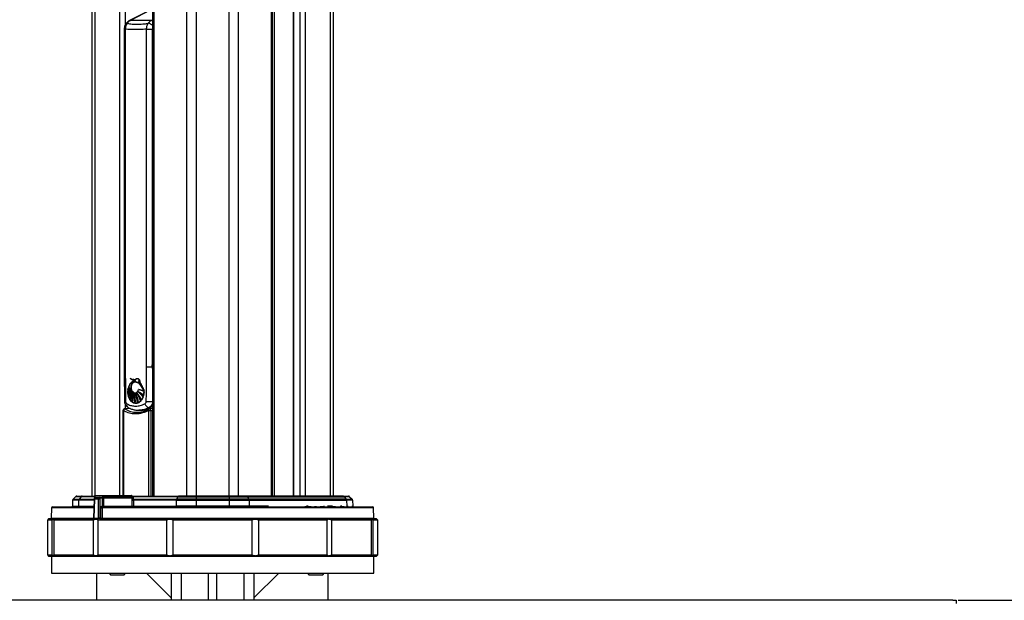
# Model space of a CAD drawing. Header units: millimetres. Extents: x 20 to 22981, y 40 to 19992.
# Tile 110 of 153: x 17452 to 18643, y 2065 to 2768. Entities that reach past the tile are written whole.
import ezdxf

# ---------------------------------------------------------------- set-up
doc = ezdxf.new("R2010")
doc.units = ezdxf.units.MM
doc.header["$LTSCALE"] = 2
doc.layers.add('COMPONENT_GEOMETRY', color=7, linetype='Continuous')
doc.styles.add('SLDTEXTSTYLE0', font='TXT', dxfattribs={"width": 0.75})
doc.dimstyles.new('SLDDIMSTYLE2', dxfattribs={"dimtxt": 100, "dimasz": 6.604, "dimexe": 0, "dimexo": 0.0625, "dimgap": 25, "dimtad": 0, "dimtih": 1, "dimtoh": 1, "dimdec": 0, "dimrnd": 1e-09, "dimzin": 12, "dimdsep": 46, "dimtxsty": 'SLDTEXTSTYLE0', "dimsah": 1, "dimcen": 0.09, "dimadec": 0, "dimazin": 3, "dimtfac": 1, "dimtdec": 0, "dimtmove": 0, "dimatfit": 0, "dimfxl": 1, "dimfrac": 2, "dimtolj": 1, "dimtzin": 12, "dimarcsym": 0})

# ---------------------------------------------------------------- blocks, each defined once
blk = doc.blocks.new('_D_6')
at = {"layer": 'COMPONENT_GEOMETRY', "color": 7}
for p, q in [((19209.1, 2065.5), (19209.1, 2078.2)), ((18587.7, 2065.5), (19215.4, 2065.5)), ((19025.8, 2052.9), (18995.3, 2052.9)), ((18995.3, 2052.9), (18995.3, 1894.1)), ((19392.3, 2052.9), (19422.8, 2052.9)), ((19422.8, 2052.9), (19422.8, 1894.1)), ((18995.3, 1894.1), (19025.8, 1894.1)), ((19422.8, 1894.1), (19392.3, 1894.1)), ((18626.9, 1752.2), (19215.4, 1752.2)), ((19209.1, 1752.2), (19209.1, 1739.5))]:
    blk.add_line(p, q, dxfattribs=at)
for points in [[(19209.1, 2065.5), (19210.1, 2072.1), (19208, 2072.1)], [(19209.1, 1752.2), (19208, 1745.6), (19210.1, 1745.6)]]:
    blk.add_solid(points, dxfattribs=at)
at = {"layer": 'COMPONENT_GEOMETRY', "color": 7, "char_height": 100, "attachment_point": 1, "style": 'SLDTEXTSTYLE0'}
for s, insert in [('6.17in', (19025.8, 2023)), ('157mm', (18973.2, 1873.4))]:
    blk.add_mtext(s, dxfattribs=dict(at, insert=insert))

msp = doc.modelspace()

# ---------------------------------------------------------------- linework, layer by layer
at = {"color": 8, "linetype": 'Continuous', "lineweight": 25}
for p, q in [((17654.15, 2191.49), (17654.15, 7939.49)), ((17665.22, 7939.49), (17665.22, 2191.49)), ((17705.17, 2191.49), (17705.17, 7939.49)), ((17716.25, 7939.49), (17716.25, 2191.49)), ((17614.05, 5799.24), (17614.05, 2191.49)), ((17756.35, 2191.49), (17756.35, 5799.24)), ((17542.65, 5785.38), (17542.65, 2192.28)), ((17573.13, 2192.39), (17573.13, 5781.02)), ((17579.31, 5781.02), (17579.31, 2761.38)), ((17759.63, 5790.35), (17759.63, 2191.49)), ((17783.31, 5781.02), (17783.31, 2191.49)), ((17791.09, 2191.49), (17791.09, 5781.02)), ((17797.26, 5781.02), (17797.26, 2191.49)), ((17827.75, 2191.49), (17827.75, 5785.38)), ((17611.33, 2767.32), (17612.66, 2768)), ((17578.24, 2756.57), (17579.55, 2756.57)), ((17612.23, 2347.5), (17612.66, 2353.98)), ((17578.24, 2347.5), (17579.55, 2347.5)), ((17588.92, 2330.63), (17588.8, 2330.63)), ((17593.04, 2333.51), (17592.9, 2333.51)), ((17579.31, 2303.03), (17579.31, 2297.26)), ((17577.19, 2295.2), (17576.68, 2295.2)), ((17577.19, 2295.2), (17577.19, 2192.39)), ((17585.58, 2297.6), (17579.17, 2297.05)), ((17579.17, 2297.05), (17581.29, 2296.05)), ((17607.93, 2191.49), (17607.93, 2295.2)), ((17610.58, 2295.2), (17610.58, 2191.49)), ((17541.76, 2186.56), (17523.08, 2186.56)), ((17523.56, 2187.9), (17541.79, 2187.9)), ((17542.07, 2190.91), (17526.06, 2190.91)), ((17541.8, 2188.03), (17542.09, 2188.03)), ((17587.86, 2191.48), (17542.12, 2191.48)), ((17643.11, 2190.91), (17587.91, 2190.91)), ((17541.54, 2177.52), (17490.33, 2177.52)), ((17522.87, 2179.46), (17541.58, 2179.46)), ((17880.07, 2177.52), (17551.53, 2177.52)), ((17753.01, 2179.46), (17729.41, 2179.46)), ((17800.72, 2179.46), (17798.79, 2179.46)), ((17820.36, 2179.46), (17819.65, 2179.46)), ((17830.26, 2179.46), (17824.37, 2179.46)), ((17841.65, 2179.46), (17839.97, 2179.46)), ((17847.53, 2179.46), (17849.32, 2179.46)), ((17853.55, 2179.46), (17854.85, 2179.46)), ((17490, 2165), (17541.23, 2165)), ((17541.23, 2165), (17541.52, 2165)), ((17551.45, 2165), (17880.39, 2165)), ((17647.2, 2098.49), (17647.2, 2065.49)), ((17723.2, 2098.49), (17723.2, 2065.49))]:
    msp.add_line(p, q, dxfattribs=at)
at = {"color": 7, "linetype": 'Continuous', "lineweight": 25}
for p, q in [((17612.66, 5796.17), (17612.66, 2191.49)), ((17757.73, 2191.49), (17757.73, 5796.17)), ((17539.3, 2191.49), (17539.3, 5786.52)), ((17782.88, 5781.02), (17782.88, 2191.49)), ((17831.09, 5786.51), (17831.09, 2191.49)), ((17604.03, 2776.95), (17584.8, 2767.07)), ((17609.63, 2779.53), (17585.87, 2767.32)), ((17611.33, 2767.32), (17585.87, 2767.32)), ((17578.24, 2756.57), (17578.24, 2347.5)), ((17579.55, 2756.57), (17579.55, 2347.5)), ((17605.33, 2756.57), (17612.23, 2756.57)), ((17605.33, 2347.5), (17605.33, 2756.57)), ((17612.23, 2756.57), (17612.23, 2347.5)), ((17612.23, 2347.5), (17605.33, 2347.5)), ((17585.48, 2334.32), (17586.1, 2333.76)), ((17585.62, 2334.32), (17586.02, 2333.95)), ((17588.8, 2330.63), (17591.57, 2331.79)), ((17589.7, 2332.74), (17589.84, 2332.74)), ((17591.62, 2329.93), (17591.42, 2329.93)), ((17591.71, 2331.79), (17591.57, 2331.79)), ((17591.69, 2329.92), (17591.98, 2329.85)), ((17593.18, 2333.51), (17592.61, 2333.26)), ((17594.36, 2333.62), (17593.32, 2333.51)), ((17595.87, 2331.2), (17595.75, 2331.2)), ((17595.98, 2328.66), (17595.86, 2328.66)), ((17596.09, 2330.35), (17596.2, 2330.35)), ((17582.66, 2316.59), (17582.68, 2316.59)), ((17582.67, 2319.01), (17582.81, 2319.01)), ((17582.67, 2319.01), (17582.7, 2319.01)), ((17582.68, 2316.59), (17582.7, 2319.01)), ((17587.32, 2318.72), (17582.68, 2316.59)), ((17582.7, 2319.01), (17586.88, 2319.67)), ((17582.76, 2319.8), (17583.15, 2322.11)), ((17586.88, 2319.67), (17582.76, 2319.8)), ((17582.76, 2315.6), (17587.32, 2318.72)), ((17583.23, 2312.93), (17582.76, 2315.6)), ((17582.8, 2316.59), (17582.95, 2316.59)), ((17582.81, 2319.01), (17582.83, 2319.01)), ((17583.03, 2315.6), (17582.89, 2315.6)), ((17583.14, 2322.11), (17583.15, 2322.11)), ((17583.15, 2322.11), (17586.47, 2321.02)), ((17587.83, 2317.96), (17583.23, 2312.93)), ((17583.23, 2312.93), (17583.23, 2312.93)), ((17583.28, 2322.11), (17583.42, 2322.11)), ((17586.47, 2321.02), (17583.33, 2322.85)), ((17583.37, 2312.93), (17583.51, 2312.93)), ((17583.5, 2311.98), (17587.83, 2317.96)), ((17584.59, 2309.31), (17583.5, 2311.98)), ((17583.5, 2311.98), (17583.5, 2311.98)), ((17583.79, 2311.98), (17583.65, 2311.98)), ((17585.31, 2319.61), (17585.45, 2319.61)), ((17586.55, 2321.02), (17586.47, 2321.02)), ((17586.97, 2319.67), (17586.88, 2319.67)), ((17586.89, 2319.64), (17587.26, 2319.67)), ((17587.42, 2318.72), (17587.32, 2318.72)), ((17587.94, 2317.96), (17587.83, 2317.96)), ((17588.44, 2317.27), (17588.33, 2317.27)), ((17588.93, 2317.67), (17588.5, 2318.12)), ((17589.18, 2316.69), (17589.06, 2316.69)), ((17590.37, 2316.76), (17589.44, 2317.25)), ((17590.14, 2316.08), (17590.01, 2316.08)), ((17591.26, 2316.55), (17591.4, 2316.55)), ((17591.4, 2316.08), (17591.26, 2316.08)), ((17593.04, 2316.37), (17592.9, 2316.37)), ((17594.43, 2318.1), (17593.95, 2317.61)), ((17594.72, 2317.82), (17594.59, 2317.82)), ((17595.71, 2320.47), (17595.85, 2320.47)), ((17595.85, 2320.47), (17595.99, 2320.47)), ((17601.65, 2313.09), (17601.66, 2313.09)), ((17602.24, 2317.96), (17601.66, 2313.09)), ((17601.85, 2320.5), (17602.41, 2319.41)), ((17602.13, 2319.41), (17602.16, 2319.41)), ((17602.21, 2317.96), (17602.24, 2317.96)), ((17586.96, 2306.13), (17585.13, 2308.39)), ((17585.18, 2308.39), (17585.13, 2308.39)), ((17585.46, 2308.39), (17585.32, 2308.39)), ((17590.21, 2304.17), (17587.74, 2305.46)), ((17587.84, 2305.46), (17587.74, 2305.46)), ((17588.12, 2305.46), (17587.98, 2305.46)), ((17594.2, 2304.12), (17591.26, 2303.93)), ((17591.4, 2303.93), (17591.26, 2303.93)), ((17598.16, 2306.57), (17595.22, 2304.49)), ((17595.34, 2304.49), (17595.49, 2304.49)), ((17595.49, 2304.49), (17595.63, 2304.49)), ((17601.16, 2311.48), (17599.05, 2307.6)), ((17576.68, 2295.2), (17576.68, 2192.39)), ((17585.21, 2297.77), (17578.51, 2297.19)), ((17595.68, 2295.49), (17597.1, 2295.49)), ((17607.93, 2295.2), (17610.58, 2295.2)), ((17608.51, 2298.24), (17608.04, 2298.74)), ((17612.66, 2297.46), (17609.12, 2297.19)), ((17515.79, 2186.56), (17515.55, 2179.46)), ((17523.08, 2186.56), (17515.79, 2186.56)), ((17519.38, 2190.91), (17516.38, 2187.9)), ((17516.38, 2187.9), (17523.56, 2187.9)), ((17526.06, 2190.91), (17519.38, 2190.91)), ((17520.8, 2191.49), (17527.24, 2191.49)), ((17523.08, 2186.56), (17522.87, 2179.46)), ((17526.06, 2190.91), (17523.56, 2187.9)), ((17527.24, 2191.49), (17542.12, 2191.49)), ((17541.8, 2188.03), (17541.23, 2165)), ((17542.09, 2188.03), (17541.52, 2165)), ((17542.12, 2191.48), (17541.99, 2189.99)), ((17543.21, 2189.99), (17541.99, 2189.99)), ((17547.16, 2188.03), (17542.09, 2188.03)), ((17543.12, 2192.39), (17586.86, 2192.39)), ((17543.51, 2189.99), (17548.57, 2189.99)), ((17547.16, 2165), (17547.16, 2188.03)), ((17548.57, 2189.99), (17551.45, 2189.99)), ((17548.58, 2188.03), (17548.58, 2165)), ((17551.87, 2189.01), (17549.27, 2189.01)), ((17587.99, 2189.99), (17551.45, 2189.99)), ((17551.78, 2179.47), (17551.87, 2189.01)), ((17551.87, 2189.01), (17551.87, 2189.03)), ((17553.1, 2189.03), (17553.1, 2188.99)), ((17587.77, 2189.03), (17553.1, 2189.03)), ((17587.77, 2188.58), (17587.77, 2189.03)), ((17587.97, 2179.46), (17587.77, 2186.56)), ((17587.86, 2191.49), (17643.89, 2191.49)), ((17587.99, 2189.99), (17587.86, 2191.48)), ((17589.16, 2189.7), (17589.25, 2187.9)), ((17589.25, 2187.9), (17641.45, 2187.9)), ((17589.44, 2186.56), (17589.63, 2179.46)), ((17641.12, 2186.56), (17589.44, 2186.56)), ((17641.12, 2186.56), (17640.99, 2179.46)), ((17641.12, 2186.56), (17665.22, 2186.56)), ((17643.11, 2190.91), (17641.45, 2187.9)), ((17665.22, 2187.9), (17641.45, 2187.9)), ((17643.11, 2190.91), (17665.22, 2190.91)), ((17665.22, 2191.49), (17643.89, 2191.49)), ((17665.22, 2190.91), (17665.22, 2191.49)), ((17705.17, 2191.49), (17665.22, 2191.49)), ((17665.22, 2190.91), (17665.22, 2187.9)), ((17665.22, 2190.91), (17705.17, 2190.91)), ((17705.17, 2187.9), (17665.22, 2187.9)), ((17665.22, 2186.56), (17665.22, 2187.9)), ((17665.22, 2186.56), (17665.22, 2179.46)), ((17665.22, 2186.56), (17705.17, 2186.56)), ((17705.17, 2191.49), (17705.17, 2190.91)), ((17726.5, 2191.49), (17705.17, 2191.49)), ((17705.17, 2190.91), (17705.17, 2187.9)), ((17705.17, 2190.91), (17727.29, 2190.91)), ((17705.17, 2186.56), (17705.17, 2187.9)), ((17728.95, 2187.9), (17705.17, 2187.9)), ((17705.17, 2186.56), (17705.17, 2179.46)), ((17705.17, 2186.56), (17729.27, 2186.56)), ((17843.16, 2191.49), (17726.5, 2191.49)), ((17727.29, 2190.91), (17728.95, 2187.9)), ((17727.29, 2190.91), (17844.33, 2190.91)), ((17846.83, 2187.9), (17728.95, 2187.9)), ((17729.27, 2186.56), (17729.41, 2179.46)), ((17729.27, 2186.56), (17847.32, 2186.56)), ((17843.16, 2191.49), (17849.6, 2191.49)), ((17844.33, 2190.91), (17846.83, 2187.9)), ((17851.02, 2190.91), (17844.33, 2190.91)), ((17846.83, 2187.9), (17854.02, 2187.9)), ((17847.32, 2186.56), (17847.53, 2179.46)), ((17854.6, 2186.56), (17847.32, 2186.56)), ((17851.02, 2190.91), (17854.02, 2187.9)), ((17854.6, 2186.56), (17854.85, 2179.46)), ((17490.33, 2177.52), (17490, 2165)), ((17491.33, 2178.49), (17541.56, 2178.49)), ((17512.65, 2179.05), (17512.65, 2178.49)), ((17512.74, 2178.99), (17512.74, 2178.49)), ((17515.55, 2179.46), (17522.87, 2179.46)), ((17550.06, 2165), (17550.13, 2177.53)), ((17551.52, 2179.47), (17551.78, 2179.47)), ((17552.23, 2178.49), (17879.07, 2178.49)), ((17553, 2179.46), (17587.97, 2179.46)), ((17589.63, 2179.46), (17640.99, 2179.46)), ((17665.22, 2179.46), (17640.99, 2179.46)), ((17705.17, 2179.46), (17665.22, 2179.46)), ((17665.22, 2178.49), (17665.22, 2179.46)), ((17705.17, 2178.49), (17705.17, 2179.46)), ((17729.41, 2179.46), (17705.17, 2179.46)), ((17753.51, 2178.99), (17753.51, 2178.49)), ((17758.86, 2179.05), (17758.86, 2178.49)), ((17760.5, 2179.05), (17760.5, 2178.49)), ((17762.33, 2179.05), (17762.33, 2178.49)), ((17764.92, 2179.05), (17764.92, 2178.49)), ((17768.4, 2179.05), (17768.4, 2178.49)), ((17768.49, 2178.99), (17768.49, 2179.05)), ((17771.59, 2178.49), (17771.59, 2179.05)), ((17776.39, 2178.49), (17776.39, 2179.05)), ((17781.34, 2178.49), (17781.34, 2179.05)), ((17785.5, 2178.49), (17785.5, 2179.05)), ((17787.77, 2178.49), (17787.77, 2179.05)), ((17787.95, 2178.49), (17787.95, 2179.05)), ((17791.75, 2179.05), (17791.75, 2178.49)), ((17796.69, 2178.49), (17796.69, 2179.05)), ((17797.03, 2178.99), (17798.68, 2178.99)), ((17798.68, 2178.99), (17798.68, 2178.49)), ((17798.68, 2178.99), (17800.66, 2178.99)), ((17800.66, 2178.99), (17800.66, 2178.49)), ((17800.66, 2178.99), (17802.7, 2178.99)), ((17802.7, 2178.99), (17802.7, 2178.49)), ((17802.7, 2178.99), (17804.67, 2178.99)), ((17802.82, 2179.05), (17802.82, 2178.99)), ((17804.67, 2178.99), (17804.67, 2178.49)), ((17808.55, 2178.99), (17808.55, 2178.49)), ((17811.04, 2178.99), (17811.04, 2178.49)), ((17815.32, 2178.99), (17815.99, 2178.99)), ((17815.33, 2178.49), (17815.33, 2179.05)), ((17815.99, 2178.99), (17815.99, 2178.49)), ((17816.81, 2178.99), (17816.81, 2178.49)), ((17816.81, 2178.99), (17818.03, 2178.99)), ((17818.03, 2178.99), (17818.03, 2178.49)), ((17818.78, 2178.99), (17818.88, 2178.99)), ((17818.88, 2178.99), (17818.88, 2178.49)), ((17818.88, 2178.99), (17819.23, 2178.99)), ((17819.23, 2178.99), (17819.23, 2178.49)), ((17820.65, 2178.99), (17820.65, 2178.49)), ((17823, 2178.99), (17823, 2178.49)), ((17823.77, 2178.49), (17823.77, 2179.05)), ((17824.07, 2178.99), (17827.57, 2178.99)), ((17827.57, 2178.99), (17827.57, 2178.49)), ((17827.57, 2178.99), (17829.1, 2178.99)), ((17829.1, 2178.99), (17829.1, 2178.49)), ((17829.29, 2178.49), (17829.29, 2178.99)), ((17829.34, 2178.99), (17831.53, 2178.99)), ((17830.65, 2179.05), (17830.65, 2178.99)), ((17831.39, 2179.05), (17831.39, 2178.99)), ((17831.53, 2178.99), (17831.53, 2178.49)), ((17832.23, 2178.99), (17832.23, 2178.49)), ((17832.23, 2178.99), (17833.84, 2178.99)), ((17833.84, 2178.99), (17833.84, 2178.49)), ((17835.21, 2179.05), (17835.21, 2178.49)), ((17839.18, 2178.49), (17839.18, 2179.05)), ((17839.52, 2178.99), (17843.45, 2178.99)), ((17843.45, 2178.99), (17843.45, 2178.49)), ((17843.45, 2178.99), (17843.86, 2178.99)), ((17843.86, 2178.99), (17843.86, 2178.49)), ((17843.86, 2178.99), (17844.25, 2178.99)), ((17844.25, 2178.99), (17844.25, 2178.49)), ((17845.1, 2178.49), (17845.1, 2179.05)), ((17850.03, 2178.99), (17850.03, 2178.49)), ((17851.95, 2178.49), (17851.95, 2179.05)), ((17857.75, 2178.49), (17857.75, 2179.05)), ((17880.39, 2165), (17880.07, 2177.52)), ((17487.2, 2164.49), (17485.2, 2162.49)), ((17485.2, 2162.49), (17485.2, 2120.49)), ((17491.06, 2162.49), (17485.2, 2162.49)), ((17487.2, 2164.49), (17541.87, 2164.49)), ((17491.06, 2120.49), (17491.06, 2162.49)), ((17541.11, 2162.49), (17493.03, 2162.49)), ((17493.03, 2162.49), (17493.03, 2120.49)), ((17541.11, 2120.49), (17541.11, 2162.49)), ((17541.52, 2165), (17547.16, 2165)), ((17541.87, 2164.49), (17541.73, 2164.49)), ((17547.52, 2164.49), (17541.87, 2164.49)), ((17629.77, 2162.49), (17546.49, 2162.49)), ((17546.49, 2162.49), (17546.49, 2120.49)), ((17548.22, 2164.49), (17547.52, 2164.49)), ((17548.2, 2164.49), (17883.2, 2164.49)), ((17548.4, 2164.49), (17548.22, 2164.49)), ((17548.58, 2165), (17550.06, 2165)), ((17629.77, 2120.49), (17629.77, 2162.49)), ((17733.28, 2162.49), (17637.12, 2162.49)), ((17637.12, 2162.49), (17637.12, 2120.49)), ((17733.28, 2120.49), (17733.28, 2162.49)), ((17823.9, 2162.49), (17740.63, 2162.49)), ((17740.63, 2162.49), (17740.63, 2120.49)), ((17823.9, 2120.49), (17823.9, 2162.49)), ((17877.36, 2162.49), (17829.29, 2162.49)), ((17829.29, 2162.49), (17829.29, 2120.49)), ((17877.36, 2120.49), (17877.36, 2162.49)), ((17885.2, 2162.49), (17879.33, 2162.49)), ((17879.33, 2162.49), (17879.33, 2120.49)), ((17885.2, 2162.49), (17883.2, 2164.49)), ((17885.2, 2120.49), (17885.2, 2162.49)), ((17485.2, 2120.49), (17487.2, 2118.49)), ((17485.2, 2120.49), (17491.06, 2120.49)), ((17883.2, 2118.49), (17487.2, 2118.49)), ((17490.2, 2118.49), (17490.2, 2098.49)), ((17493.03, 2120.49), (17541.11, 2120.49)), ((17546.49, 2120.49), (17629.77, 2120.49)), ((17637.12, 2120.49), (17733.28, 2120.49)), ((17740.63, 2120.49), (17823.9, 2120.49)), ((17829.29, 2120.49), (17877.36, 2120.49)), ((17879.33, 2120.49), (17885.2, 2120.49)), ((17880.2, 2098.49), (17880.2, 2118.49)), ((17883.2, 2118.49), (17885.2, 2120.49)), ((17490.2, 2098.49), (17880.2, 2098.49)), ((17545.2, 2065.49), (17545.2, 2098.49)), ((17559.95, 2098.49), (17559.95, 2098.15)), ((17559.95, 2098.15), (17561.6, 2096.49)), ((17559.95, 2098.15), (17571.86, 2098.15)), ((17571.86, 2098.15), (17579.95, 2098.15)), ((17578.29, 2096.49), (17579.95, 2098.15)), ((17579.95, 2098.15), (17579.95, 2098.49)), ((17605.2, 2098.49), (17635.2, 2068.49)), ((17635.2, 2098.49), (17635.2, 2065.49)), ((17680.2, 2065.49), (17680.2, 2098.49)), ((17690.2, 2065.49), (17690.2, 2098.49)), ((17735.2, 2098.49), (17735.2, 2065.49)), ((17765.2, 2098.49), (17735.2, 2068.49)), ((17800.17, 2098.49), (17800.17, 2098.15)), ((17800.17, 2098.15), (17801.82, 2096.49)), ((17800.17, 2098.15), (17820.17, 2098.15)), ((17818.51, 2096.49), (17820.17, 2098.15)), ((17820.17, 2098.15), (17820.17, 2098.49)), ((17825.2, 2065.49), (17825.2, 2098.49)), ((17561.6, 2096.49), (17571.54, 2096.49)), ((17571.54, 2096.49), (17578.29, 2096.49)), ((17801.82, 2096.49), (17818.51, 2096.49)), ((18581.2, 2065.49), (16789.2, 2065.49)), ((18581.2, 2065.49), (18585.2, 2065.49)), ((18585.2, 2065.49), (18585.2, 2061.49))]:
    msp.add_line(p, q, dxfattribs=at)
at = {"color": 8, "linetype": 'Continuous', "lineweight": 25, "flags": 128}
for points in [[(17584.8, 2767.07), (17585.21, 2767.23), (17585.87, 2767.32)], [(17611.33, 2767.32), (17612.04, 2767.23), (17612.66, 2767.01)], [(17579.17, 2297.05), (17578.81, 2297.17), (17578.51, 2297.19)], [(17603.72, 2296.31), (17604.36, 2296.09), (17605.92, 2295.62)], [(17607.93, 2295.2), (17607.85, 2295.56), (17607.82, 2295.9), (17607.84, 2296.22), (17607.92, 2296.5), (17608.06, 2296.73), (17608.23, 2296.9), (17608.31, 2296.95)], [(17610.58, 2295.2), (17610.52, 2295.68), (17610.38, 2296.13), (17610.18, 2296.53), (17609.93, 2296.85), (17609.64, 2297.07), (17609.32, 2297.18), (17609.12, 2297.19)]]:
    msp.add_lwpolyline(points, dxfattribs=at)
at = {"color": 7, "linetype": 'Continuous', "lineweight": 25, "flags": 128}
for points in [[(17588.39, 2318.08), (17587.9, 2318.74), (17587.06, 2320.59), (17586.69, 2322.72), (17586.82, 2324.9), (17587.45, 2326.91), (17588.51, 2328.52), (17589.87, 2329.56), (17591.4, 2329.92)], [(17587.04, 2321.19), (17586.83, 2322.72), (17586.97, 2324.9), (17587.59, 2326.91), (17588.65, 2328.52), (17590.01, 2329.56), (17591.44, 2329.92)], [(17587.04, 2321.19), (17586.83, 2322.72), (17586.97, 2324.9), (17587.59, 2326.91), (17588.65, 2328.52), (17590.01, 2329.56), (17591.44, 2329.92)], [(17589.98, 2332.74), (17589.27, 2332.78), (17588.99, 2332.81)], [(17589.98, 2332.74), (17589.27, 2332.78), (17588.99, 2332.81)], [(17587.09, 2318.34), (17587.13, 2318.36), (17587.7, 2318.72)], [(17587.52, 2317.03), (17587.68, 2317.24), (17588.22, 2317.96)], [(17589.64, 2317.21), (17589.4, 2317.38), (17588.61, 2318.16)], [(17603.98, 2294.97), (17603.51, 2295.12), (17601.81, 2295.74)], [(17609.32, 2298.41), (17608.99, 2298.29), (17608.51, 2298.24)], [(17553.1, 2188.99), (17553.08, 2186.99), (17553, 2179.46)], [(17551.53, 2177.52), (17551.51, 2175.52), (17551.47, 2167.52), (17551.45, 2165)], [(17553, 2179.46), (17552.99, 2179.27), (17552.96, 2179.08), (17552.91, 2178.92), (17552.84, 2178.77), (17552.77, 2178.65), (17552.68, 2178.56), (17552.58, 2178.51), (17552.48, 2178.49)], [(17640.43, 2178.49), (17640.54, 2178.51), (17640.64, 2178.56), (17640.74, 2178.65), (17640.82, 2178.77), (17640.89, 2178.92), (17640.94, 2179.08), (17640.97, 2179.27), (17640.99, 2179.46)], [(17729.96, 2178.49), (17729.86, 2178.51), (17729.76, 2178.56), (17729.66, 2178.65), (17729.58, 2178.77), (17729.51, 2178.92), (17729.46, 2179.08), (17729.42, 2179.27), (17729.41, 2179.46)]]:
    msp.add_lwpolyline(points, dxfattribs=at)
at = {"color": 7, "linetype": 'Continuous', "lineweight": 25}
for centre, radius, start, end in [((17591.37, 2757.06), 11.64, 118.20136, 144.94174), ((17616.83, 2757.06), 11.64, 118.20136, 144.94174), ((17595.51, 2320), 12.51, 121.78298, 166.83621), ((17595.65, 2320), 12.51, 121.78298, 166.83621), ((17591.21, 2339.81), 8.04, 223.04936, 273.57051), ((17589.82, 2339.92), 7.17, 231.29199, 296.67499), ((17590.23, 2340.24), 7.5, 232.04465, 269.15093), ((17595.84, 2317.91), 14.48, 106.54691, 118.52228), ((17595.98, 2317.91), 14.48, 106.54691, 118.52228), ((17562.12, 2299.46), 44.71, 26.50258, 40.77639), ((17562.26, 2299.46), 44.71, 26.50258, 40.77639), ((17562.97, 2299.89), 44, 29.13084, 40.83299), ((17557.4, 2302.69), 47.76, 20.49966, 33.31402), ((17557.54, 2302.69), 47.76, 20.49966, 33.31402), ((17602.18, 2317.7), 19.55, 176.16309, 183.2594), ((17578.38, 2332.53), 16.51, 285.03304, 303.18984), ((17582.8, 2332.51), 13.5, 269.48827, 288.02967), ((17601.38, 2317.79), 18.75, 166.68475, 173.83257), ((17585.45, 2338.68), 19.07, 261.85108, 274.58847), ((17575.81, 2331.04), 16.93, 294.16232, 313.26752), ((17601.28, 2317.6), 18.64, 186.15334, 194.4983), ((17602.33, 2317.7), 19.55, 176.16309, 183.2594), ((17578.52, 2332.53), 16.51, 285.03304, 303.18984), ((17582.94, 2332.51), 13.5, 269.48827, 288.02967), ((17601.52, 2317.79), 18.75, 166.68475, 173.83257), ((17585.59, 2338.68), 19.07, 261.85108, 274.58847), ((17575.96, 2331.04), 16.93, 294.16232, 313.26752), ((17601.42, 2317.6), 18.64, 186.15334, 194.4983), ((17583.08, 2332.51), 13.5, 269.48827, 288.02967), ((17585.73, 2338.72), 19.11, 261.85674, 269.99295), ((17576.1, 2331.04), 16.93, 294.16232, 313.26752), ((17601.56, 2317.6), 18.64, 186.15334, 194.4983), ((17589.47, 2336.16), 15.42, 245.74487, 259.0658), ((17565.63, 2334.13), 27.56, 309.68939, 324.05583), ((17589.61, 2336.16), 15.42, 245.74487, 259.0658), ((17595.41, 2340.41), 21.32, 235.50135, 245.44903), ((17565.77, 2334.13), 27.56, 309.68939, 324.05583), ((17565.99, 2333.9), 27.24, 309.64852, 322.13218), ((17589.82, 2336.34), 15.61, 245.79437, 255.88069), ((17595.55, 2340.41), 21.32, 235.50135, 245.44903), ((17564.14, 2331), 27.14, 315.52067, 331.28045), ((17598.58, 2316.78), 15.82, 197.63576, 208.15336), ((17564.28, 2331), 27.14, 315.52067, 331.28045), ((17598.73, 2316.78), 15.82, 197.63576, 208.15336), ((17564.42, 2331), 27.14, 315.52067, 331.28045), ((17598.87, 2316.78), 15.82, 197.63576, 208.15336), ((17559.97, 2326.01), 29.78, 325.90412, 342.94103), ((17560.54, 2325.76), 29.29, 325.83518, 339.96796), ((17553.51, 2325.06), 35.79, 332.22831, 347.42264), ((17553.65, 2325.06), 35.79, 332.22831, 347.42264), ((17553.79, 2325.06), 35.79, 332.22831, 347.42264), ((17585.59, 2338.66), 19.05, 270.00137, 274.59358), ((17535.23, 2322.09), 54.22, 342.87571, 354.28208), ((17535.57, 2322.04), 54.02, 342.86519, 353.00674), ((17557.64, 2327.01), 32.58, 337.15281, 342.59847), ((17548.02, 2315.92), 41.17, 345.29264, 1.07443), ((17548.16, 2315.92), 41.17, 345.29264, 1.07443), ((17548.3, 2315.92), 41.17, 345.29264, 1.07443), ((17550.74, 2305.84), 40.7, 357.30659, 14.56702), ((17549.01, 2309.44), 41.66, 352.74297, 9.18016), ((17550.89, 2305.84), 40.7, 357.30659, 14.56702), ((17551.03, 2305.84), 40.7, 357.30659, 14.56702), ((17549.09, 2309.44), 41.73, 352.75013, 7.16466), ((17559.74, 2298.85), 36.05, 8.9968, 28.55241), ((17555.48, 2300.96), 38.97, 4.65761, 22.83272), ((17559.88, 2298.85), 36.05, 8.9968, 28.55241), ((17560.02, 2298.85), 36.05, 8.9968, 28.55241), ((17555.31, 2300.91), 39.29, 4.69587, 20.88694), ((17575.77, 2297.92), 25.27, 22.51942, 46.90235), ((17568.92, 2297.29), 30.75, 17.55832, 38.34998), ((17575.91, 2297.92), 25.27, 22.51942, 46.90235), ((17576.06, 2297.92), 25.27, 22.51942, 46.90235), ((17568.83, 2297.2), 31, 17.60132, 37.01938), ((17586.63, 2298.56), 20.89, 44.06047, 67.21837), ((17580.07, 2296.5), 25.87, 35.37537, 55.49447), ((17586.77, 2298.56), 20.89, 44.06047, 67.21837), ((17586.92, 2298.56), 20.89, 44.06047, 67.21837), ((17580.14, 2296.44), 25.97, 35.39436, 54.83293), ((17593.14, 2304.18), 16.49, 56.65008, 81.03221), ((17593.28, 2304.18), 16.49, 56.65008, 81.03221), ((17593.31, 2303.97), 16.73, 56.73487, 76.1238), ((17583.09, 2317.68), 19.11, 346.09475, 0.83742), ((17583.23, 2317.68), 19.11, 346.09475, 0.83742), ((17595.07, 2314.68), 11.73, 212.44441, 226.82106), ((17595.22, 2314.68), 11.73, 212.44441, 226.82106), ((17595.36, 2314.68), 11.73, 212.44441, 226.82106), ((17592.8, 2312), 8.2, 232.80626, 252.54451), ((17593.08, 2312), 8.2, 232.80626, 252.54451), ((17592.42, 2310.85), 6.99, 261.6391, 285.85387), ((17591.54, 2312.84), 9.18, 294.50808, 316.88964), ((17587.45, 2316.24), 14.51, 323.44498, 340.82647), ((17587.6, 2316.24), 14.51, 323.44498, 340.82647), ((17609.24, 2304.63), 6.01, 191.8373, 258.54449), ((17612.16, 2496.39), 190.31, 267.81078, 270.15767), ((17578.68, 2295.2), 2, 94.91546, 180), ((17579.52, 2294.69), 2.38, 98.34462, 167.79488), ((17609.27, 2295.2), 2, 94.27551, 118.59275), ((17517.79, 2186.49), 2, 135, 178), ((17520.8, 2189.49), 2, 90, 135), ((17525.28, 2186.52), 2.21, 141.19481, 179.00198), ((17527.27, 2189.95), 1.54, 91.18426, 141.71565), ((17543.12, 2191.39), 1, 90, 175), ((17543.21, 2188.99), 1, 90, 159.68863), ((17547.87, 2154.47), 33.57, 88.79313, 91.20687), ((17548.39, 2189.12), 0.887, 352.69985, 78.77449), ((17552.49, 2208.41), 19.4, 268.18589, 271.81411), ((17552.84, 2213.61), 24.62, 267.75644, 270.61619), ((17586.77, 2188.99), 1, 1.99664, 89.99694), ((17586.86, 2191.39), 1, 5, 90), ((17588.77, 2188.81), 1.03, 193.41659, 297.65545), ((17588.6, 2193.61), 7.1, 263.24647, 276.75353), ((17644.07, 2186.56), 2.95, 152.89784, 180.02091), ((17644, 2190.53), 0.967, 96.42053, 157.16184), ((17726.39, 2190.53), 0.967, 22.83816, 83.57947), ((17726.32, 2186.56), 2.95, 359.97909, 27.10216), ((17843.12, 2189.95), 1.54, 38.28435, 88.81574), ((17845.11, 2186.52), 2.21, 0.99802, 38.80519), ((17849.6, 2189.49), 2, 45, 90), ((17852.6, 2186.49), 2, 2, 45), ((17491.33, 2177.49), 1, 90, 178.5), ((17514.55, 2179.49), 1, 270, 358), ((17521.95, 2179.41), 0.921, 275.4698, 2.99523), ((17540.87, 2179.49), 1, 270, 313.92442), ((17551, 2204.88), 27.36, 268.18276, 271.09941), ((17552.4, 2179.36), 0.887, 172.69985, 258.77449), ((17552.66, 2179.36), 0.887, 172.69985, 258.77449), ((17552.74, 2204.09), 24.64, 267.75922, 270.60914), ((17588.96, 2179.49), 0.997, 181.81601, 269.83121), ((17588.8, 2186.81), 7.4, 263.53339, 276.46661), ((17588.77, 2179.34), 0.874, 282.69975, 7.39012), ((17855.85, 2179.49), 1, 182, 210.68315), ((17879.07, 2177.49), 1, 1.5, 90), ((17490.5, 2164.99), 0.5, 178.5, 270), ((17541.73, 2164.99), 0.5, 179.28744, 270), ((17541.96, 2164.93), 0.449, 171.20543, 258.38327), ((17547.61, 2164.93), 0.449, 171.20543, 258.38327), ((17548.13, 2164.93), 0.449, 281.61673, 8.79457), ((17549.62, 2164.93), 0.449, 281.61673, 8.79457), ((17551.9, 2164.93), 0.449, 170.33701, 257.10751), ((17879.89, 2164.99), 0.5, 270, 1.5)]:
    msp.add_arc(centre, radius, start, end, dxfattribs=at)
at = {"color": 8, "linetype": 'Continuous', "lineweight": 25}
for centre, radius, start, end in [((17581.66, 2761.97), 1.79, 83.81387, 140.60513), ((17606.43, 2755.51), 8.28, 41.21, 83.94516), ((17579.78, 2299.52), 6.7, 88.57047, 99.8323), ((17584.85, 2302.02), 3.76, 158.4924, 231.71717), ((17848.67, 2179.48), 1.15, 181.41464, 206.02352)]:
    msp.add_arc(centre, radius, start, end, dxfattribs=at)
for centre, major_axis, ratio, start_param, end_param in [((17600.46, 2342.57), (6.6, 46.86), 0.7000837, 3.2399493, 3.5833907), ((17066.83, 2348.62), (827.18, 0), 0.0857028, 5.4297005, 5.4330512)]:
    msp.add_ellipse(centre, major_axis=major_axis, ratio=ratio, start_param=start_param, end_param=end_param, dxfattribs=at)
at = {"color": 7, "linetype": 'Continuous', "lineweight": 25}
for centre, major_axis, ratio, start_param, end_param in [((17543.5, 2187.99), (0.02, 2), 0.7070529, 0.008726, 1.562069), ((17548.58, 2187.99), (-0.02, 2), 0.7070529, 6.2744593, 7.8278024), ((17549.29, 2188.01), (-0.025, 1), 0.7068915, 6.2657426, 7.8190857), ((17547.87, 2164.99), (1, 0), 0.0123388, 0.7855505, 2.3560422)]:
    msp.add_ellipse(centre, major_axis=major_axis, ratio=ratio, start_param=start_param, end_param=end_param, dxfattribs=at)
for points, knots in [([(17584.8, 2767.07), (17584.27, 2766.77), (17582.99, 2766.03), (17581.47, 2764.65), (17580.59, 2763.52), (17580.27, 2763.1)], [0, 0, 0, 0, 0.3024783, 0.7455678, 1, 1, 1, 1]), ([(17580.29, 2763.1), (17580.25, 2763.06), (17579.72, 2762.48), (17579.05, 2760.98), (17578.34, 2758.81), (17578.3, 2757.28), (17578.27, 2756.57)], [0, 0, 0, 0, 0.0212174, 0.3537486, 0.6987456, 1, 1, 1, 1]), ([(17581.85, 2763.75), (17581.74, 2763.6), (17581.05, 2762.65), (17579.92, 2760.35), (17579.68, 2757.9), (17579.55, 2756.57)], [0, 0, 0, 0, 0.0809636, 0.5029455, 1, 1, 1, 1]), ([(17605.33, 2756.57), (17603.99, 2756.5), (17599.64, 2756.26), (17590.89, 2756), (17583.81, 2756.36), (17579.55, 2756.57)], [0, 0, 0, 0, 0.1493189, 0.4868131, 1, 1, 1, 1]), ([(17581.85, 2763.75), (17583.82, 2763.41), (17587.78, 2762.73), (17594.84, 2762.41), (17601.4, 2762.9), (17605.86, 2763.54), (17607.3, 2763.75)], [0, 0, 0, 0, 0.2612514, 0.5245178, 0.8454398, 1, 1, 1, 1]), ([(17605.33, 2756.57), (17605.41, 2757.9), (17605.57, 2760.35), (17606.57, 2762.65), (17607.2, 2763.6), (17607.3, 2763.75)], [0, 0, 0, 0, 0.4970545, 0.9190364, 1, 1, 1, 1]), ([(17578.29, 2347.5), (17578.28, 2341.05), (17578.26, 2327.25), (17578.53, 2313.46), (17578.67, 2306.12)], [0, 0, 0, 0, 0.4679243, 1, 1, 1, 1]), ([(17579.55, 2347.5), (17579.56, 2342.4), (17579.58, 2328.64), (17579.8, 2314.88), (17579.94, 2306.22)], [0, 0, 0, 0, 0.3702147, 1, 1, 1, 1]), ([(17604.89, 2306.22), (17605.05, 2314.88), (17605.29, 2328.64), (17605.32, 2342.4), (17605.33, 2347.5)], [0, 0, 0, 0, 0.6297853, 1, 1, 1, 1]), ([(17583.33, 2322.85), (17583.83, 2324.23), (17584.82, 2327), (17586.93, 2329.45), (17588.36, 2330.35), (17588.8, 2330.63)], [0, 0, 0, 0, 0.4088162, 0.81762945, 1, 1, 1, 1]), ([(17585.28, 2334.32), (17586.26, 2333.74), (17588.22, 2332.58), (17590.93, 2332.68), (17592.43, 2333.31), (17592.9, 2333.51)], [0, 0, 0, 0, 0.4073123, 0.8146318, 1, 1, 1, 1]), ([(17591.57, 2331.79), (17590.44, 2331.83), (17588.17, 2331.9), (17586.25, 2333.52), (17585.28, 2334.32)], [0, 0, 0, 0, 0.4994679, 1, 1, 1, 1]), ([(17591.26, 2329.92), (17590.73, 2329.85), (17589.68, 2329.7), (17588.28, 2328.55), (17587.22, 2326.85), (17586.62, 2324.73), (17586.53, 2322.45), (17586.98, 2320.25), (17587.9, 2318.39), (17589.21, 2317.08), (17590.76, 2316.46), (17592.37, 2316.6), (17593.86, 2317.5), (17594.97, 2318.88), (17595.41, 2320.01), (17595.59, 2320.47)], [0, 0, 0, 0, 0.078696, 0.1573916, 0.2360954, 0.3148018, 0.3934965, 0.4721808, 0.5508705, 0.6295737, 0.7082803, 0.7869767, 0.8656654, 0.9443584, 1, 1, 1, 1]), ([(17595.86, 2328.66), (17595.75, 2328.73), (17595.42, 2328.95), (17594.64, 2328.87), (17593.64, 2329.32), (17592.49, 2329.86), (17591.68, 2329.9), (17591.26, 2329.92)], [0, 0, 0, 0, 0.07667783, 0.22832726, 0.48072248, 0.73671617, 1, 1, 1, 1]), ([(17591.4, 2329.92), (17592.26, 2329.73), (17593.5, 2329.44), (17594.86, 2328.9), (17595.56, 2328.92), (17595.84, 2328.75), (17595.98, 2328.66)], [0, 0, 0, 0, 0.5598891, 0.8057975, 0.903562, 1, 1, 1, 1]), ([(17591.55, 2329.92), (17592.13, 2329.88), (17593.2, 2329.79), (17594.42, 2328.97), (17595.31, 2328.92), (17595.82, 2328.88), (17596.04, 2328.72), (17596.12, 2328.66)], [0, 0, 0, 0, 0.36993582, 0.68297673, 0.84103134, 0.94225666, 1, 1, 1, 1]), ([(17592.9, 2333.51), (17593.33, 2333.62), (17594.12, 2333.83), (17595.33, 2333.49), (17596.3, 2332.63), (17596.98, 2331.39), (17597.31, 2330.08), (17597.24, 2329.25), (17597.21, 2328.92)], [0, 0, 0, 0, 0.2033055, 0.3772325, 0.5573721, 0.7229109, 0.8900688, 1, 1, 1, 1]), ([(17597.31, 2328.92), (17597.34, 2329.3), (17597.39, 2330.05), (17597.05, 2331.52), (17596.19, 2333), (17594.89, 2333.81), (17594.09, 2333.65), (17593.83, 2333.6)], [0, 0, 0, 0, 0.1438199, 0.2869942, 0.572158, 0.8565842, 1, 1, 1, 1]), ([(17593.95, 2329.32), (17594.05, 2329.29), (17594.53, 2329.17), (17595.14, 2328.9), (17595.84, 2328.92), (17596.12, 2328.75), (17596.26, 2328.66)], [0, 0, 0, 0, 0.1313839, 0.6167162, 0.809667, 1, 1, 1, 1]), ([(17597.45, 2328.92), (17597.48, 2329.3), (17597.54, 2330.06), (17597.27, 2331.21), (17596.76, 2332.31), (17595.96, 2333.22), (17594.96, 2333.75), (17594.28, 2333.67), (17593.96, 2333.64)], [0, 0, 0, 0, 0.1438035, 0.2868769, 0.4495423, 0.637133, 0.8301332, 1, 1, 1, 1]), ([(17597.45, 2328.92), (17597.48, 2329.3), (17597.54, 2330.05), (17597.2, 2331.52), (17596.33, 2333), (17595.03, 2333.81), (17594.24, 2333.65), (17593.97, 2333.6)], [0, 0, 0, 0, 0.1438199, 0.2869942, 0.572158, 0.8565842, 1, 1, 1, 1]), ([(17595.52, 2331.05), (17595.53, 2331.08), (17595.55, 2331.12), (17595.61, 2331.17), (17595.7, 2331.21), (17595.86, 2331.2), (17596.05, 2331.1), (17596.21, 2330.94), (17596.3, 2330.78), (17596.33, 2330.67), (17596.33, 2330.57), (17596.32, 2330.49), (17596.28, 2330.42), (17596.21, 2330.37), (17596.1, 2330.34), (17595.93, 2330.37), (17595.74, 2330.48), (17595.6, 2330.65), (17595.53, 2330.8), (17595.5, 2330.91), (17595.5, 2331), (17595.52, 2331.04), (17595.52, 2331.05)], [0, 0, 0, 0, 0.0245129, 0.0489015, 0.0887653, 0.1535074, 0.2555425, 0.3608651, 0.4092975, 0.4500909, 0.4770566, 0.5042275, 0.5276125, 0.5576441, 0.6023812, 0.676251, 0.7854995, 0.8728937, 0.9199087, 0.9561706, 0.9822066, 1, 1, 1, 1]), ([(17602.16, 2319.41), (17601.23, 2321.08), (17599.33, 2324.46), (17597.02, 2327.25), (17595.86, 2328.66)], [0, 0, 0, 0, 0.4954474, 1, 1, 1, 1]), ([(17597.21, 2328.92), (17598.14, 2327.46), (17600, 2324.51), (17601.44, 2321.12), (17602.16, 2319.41)], [0, 0, 0, 0, 0.4956871, 1, 1, 1, 1]), ([(17588.33, 2317.27), (17587.83, 2315.85), (17586.83, 2312.95), (17585.35, 2310.54), (17584.59, 2309.31)], [0, 0, 0, 0, 0.4921251, 1, 1, 1, 1]), ([(17585.13, 2308.39), (17585.78, 2309.75), (17587.1, 2312.52), (17587.91, 2315.67), (17588.33, 2317.27)], [0, 0, 0, 0, 0.4929619, 1, 1, 1, 1]), ([(17589.06, 2316.69), (17588.84, 2314.89), (17588.38, 2311.27), (17587.43, 2307.85), (17586.96, 2306.13)], [0, 0, 0, 0, 0.49540761, 1, 1, 1, 1]), ([(17587.74, 2305.46), (17588.14, 2307.25), (17588.96, 2310.9), (17589.02, 2314.74), (17589.06, 2316.69)], [0, 0, 0, 0, 0.4907636, 1, 1, 1, 1]), ([(17590.01, 2316.08), (17590.21, 2314.46), (17590.62, 2311.18), (17590.54, 2307.15), (17590.28, 2304.83), (17590.21, 2304.17)], [0, 0, 0, 0, 0.4109164, 0.8337494, 1, 1, 1, 1]), ([(17591.26, 2303.93), (17591.28, 2305.56), (17591.32, 2308.88), (17590.76, 2312.96), (17590.19, 2315.31), (17590.01, 2316.08)], [0, 0, 0, 0, 0.3954651, 0.8023983, 1, 1, 1, 1]), ([(17591.26, 2316.08), (17591.82, 2314.61), (17592.96, 2311.63), (17593.83, 2307.53), (17594.1, 2304.98), (17594.2, 2304.12)], [0, 0, 0, 0, 0.392553, 0.7964907, 1, 1, 1, 1]), ([(17595.22, 2304.49), (17594.89, 2306.07), (17594.24, 2309.29), (17592.79, 2313.14), (17591.67, 2315.29), (17591.26, 2316.08)], [0, 0, 0, 0, 0.38112515, 0.77330137, 1, 1, 1, 1]), ([(17592.9, 2316.37), (17593.73, 2315.24), (17595.43, 2312.95), (17597.1, 2309.52), (17597.9, 2307.29), (17598.16, 2306.57)], [0, 0, 0, 0, 0.39593105, 0.80334724, 1, 1, 1, 1]), ([(17599.05, 2307.6), (17598.44, 2308.85), (17597.19, 2311.39), (17595.04, 2314.28), (17593.51, 2315.77), (17592.9, 2316.37)], [0, 0, 0, 0, 0.3664268, 0.7434747, 1, 1, 1, 1]), ([(17594.59, 2317.82), (17595.76, 2316.96), (17598.12, 2315.23), (17600.14, 2312.74), (17601.16, 2311.48)], [0, 0, 0, 0, 0.4931773, 1, 1, 1, 1]), ([(17601.66, 2313.09), (17600.56, 2314.07), (17598.33, 2316.07), (17595.85, 2317.23), (17594.59, 2317.82)], [0, 0, 0, 0, 0.4927152, 1, 1, 1, 1]), ([(17595.59, 2320.47), (17596.71, 2320.24), (17598.98, 2319.78), (17601.14, 2318.57), (17602.24, 2317.96)], [0, 0, 0, 0, 0.4934454, 1, 1, 1, 1]), ([(17578.64, 2306.13), (17578.64, 2306.1), (17578.59, 2305.31), (17578.92, 2303.72), (17579.79, 2301.66), (17581.05, 2300.05), (17582.09, 2299.39), (17582.55, 2299.1)], [0, 0, 0, 0, 0.0109709, 0.2765418, 0.5563602, 0.8032414, 1, 1, 1, 1]), ([(17579.94, 2306.22), (17579.96, 2305.96), (17580.01, 2305.36), (17580.28, 2304.59), (17580.73, 2303.86), (17581.12, 2303.57), (17581.36, 2303.4)], [0, 0, 0, 0, 0.2084648, 0.4851414, 0.6864177, 1, 1, 1, 1]), ([(17581.36, 2303.4), (17581.72, 2303.2), (17583.57, 2302.18), (17587.13, 2300.89), (17592.27, 2300.29), (17597.79, 2300.91), (17601.48, 2302.56), (17603.36, 2303.4)], [0, 0, 0, 0, 0.0537251, 0.2738875, 0.5002057, 0.7457789, 1, 1, 1, 1]), ([(17603.36, 2303.4), (17603.42, 2303.43), (17603.72, 2303.6), (17604.22, 2304.07), (17604.61, 2304.79), (17604.84, 2305.52), (17604.87, 2305.95), (17604.89, 2306.22)], [0, 0, 0, 0, 0.070163, 0.3615782, 0.6522681, 0.7852691, 1, 1, 1, 1]), ([(17612.69, 2306.08), (17612.61, 2305.38), (17612.48, 2304.25), (17611.79, 2302.33), (17610.62, 2300.45), (17609.13, 2299.24), (17608.22, 2298.82), (17608.04, 2298.74)], [0, 0, 0, 0, 0.2203943, 0.35565, 0.6469105, 0.9322145, 1, 1, 1, 1]), ([(17609.3, 2298.45), (17609.49, 2298.53), (17610.36, 2298.91), (17611.6, 2299.93), (17612.34, 2301.08), (17612.66, 2301.57)], [0, 0, 0, 0, 0.1397314, 0.6311967, 1, 1, 1, 1]), ([(17607.93, 2295.2), (17606.04, 2294.28), (17602.22, 2292.44), (17596.02, 2291.01), (17589.48, 2290.83), (17583, 2292.14), (17579.06, 2294.21), (17577.19, 2295.2)], [0, 0, 0, 0, 0.1822454, 0.3682397, 0.5818497, 0.8016208, 1, 1, 1, 1]), ([(17581.29, 2296.05), (17582.39, 2295.48), (17585.43, 2293.91), (17590.9, 2292.86), (17597.14, 2292.99), (17603.17, 2294.38), (17606.84, 2296.15), (17608.7, 2297.05)], [0, 0, 0, 0, 0.1315218, 0.3628816, 0.6009857, 0.7984365, 1, 1, 1, 1]), ([(17582.53, 2299.07), (17583.75, 2298.43), (17586.19, 2297.15), (17590.11, 2296.03), (17593.38, 2295.47), (17595.34, 2295.55), (17595.93, 2295.57)], [0, 0, 0, 0, 0.2906911, 0.5816437, 0.8727719, 1, 1, 1, 1]), ([(17596.71, 2295.57), (17597.49, 2295.55), (17599.6, 2295.49), (17603.06, 2296.1), (17606.49, 2297.12), (17608.54, 2298.06), (17609.31, 2298.41)], [0, 0, 0, 0, 0.1830009, 0.49679, 0.812158, 1, 1, 1, 1]), ([(17543.51, 2189.99), (17543.32, 2189.97), (17542.93, 2189.92), (17542.42, 2189.59), (17542.04, 2189.1), (17541.83, 2188.55), (17541.81, 2188.17), (17541.8, 2188.03)], [0, 0, 0, 0, 0.2107901, 0.4120016, 0.6228434, 0.8572965, 1, 1, 1, 1]), ([(17551.87, 2189.03), (17551.88, 2189.09), (17551.88, 2189.19), (17551.9, 2189.38), (17551.95, 2189.58), (17552.04, 2189.81), (17552.16, 2189.96), (17552.27, 2189.99), (17552.32, 2189.99), (17552.32, 2189.99)], [0, 0, 0, 0, 0.0864536, 0.1287766, 0.2715723, 0.4450725, 0.7292406, 0.9944303, 1, 1, 1, 1]), ([(17552.32, 2189.99), (17552.32, 2189.99), (17552.41, 2189.99), (17552.58, 2189.96), (17552.8, 2189.81), (17552.97, 2189.58), (17553.05, 2189.38), (17553.09, 2189.19), (17553.1, 2189.09), (17553.1, 2189.03)], [0, 0, 0, 0, 0.0056291, 0.2722083, 0.5553418, 0.7277424, 0.8702918, 0.9107546, 1, 1, 1, 1]), ([(17587.77, 2186.56), (17587.76, 2186.68), (17587.75, 2187.13), (17587.76, 2187.89), (17587.77, 2188.35), (17587.77, 2188.58)], [0, 0, 0, 0, 0.1521102, 0.5802935, 1, 1, 1, 1]), ([(17589.16, 2189.7), (17589.12, 2189.71), (17589.03, 2189.75), (17588.88, 2189.79), (17588.72, 2189.82), (17588.62, 2189.83), (17588.52, 2189.83), (17588.38, 2189.81), (17588.2, 2189.76), (17588.04, 2189.66), (17587.84, 2189.43), (17587.78, 2189.22), (17587.77, 2189.05), (17587.77, 2189.03)], [0, 0, 0, 0, 0.0431445, 0.1259476, 0.1607997, 0.1774461, 0.2069217, 0.2330531, 0.2974143, 0.4166144, 0.5496491, 0.9410554, 1, 1, 1, 1]), ([(17587.99, 2189.99), (17588.06, 2189.99), (17588.23, 2189.99), (17588.43, 2189.99), (17588.55, 2189.99)], [0, 0, 0, 0, 0.4261094, 1, 1, 1, 1]), ([(17588.55, 2189.99), (17588.67, 2189.98), (17588.93, 2189.94), (17589.08, 2189.79), (17589.15, 2189.7), (17589.16, 2189.7)], [0, 0, 0, 0, 0.4282009, 0.9887622, 1, 1, 1, 1]), ([(17589.25, 2187.9), (17589.29, 2187.76), (17589.35, 2187.51), (17589.4, 2187.08), (17589.42, 2186.78), (17589.43, 2186.64), (17589.44, 2186.56)], [0, 0, 0, 0, 0.44285671, 0.75011801, 0.85905566, 1, 1, 1, 1]), ([(17550.13, 2177.53), (17550.14, 2177.66), (17550.16, 2178.01), (17550.31, 2178.56), (17550.63, 2179.06), (17551.05, 2179.41), (17551.36, 2179.45), (17551.52, 2179.47)], [0, 0, 0, 0, 0.1268064, 0.3449972, 0.5632725, 0.7816381, 1, 1, 1, 1]), ([(17552.23, 2178.49), (17552.15, 2178.48), (17551.99, 2178.46), (17551.77, 2178.29), (17551.61, 2178.03), (17551.54, 2177.76), (17551.53, 2177.58), (17551.53, 2177.52)], [0, 0, 0, 0, 0.2185034, 0.43688398, 0.65509038, 0.87320646, 1, 1, 1, 1]), ([(17808.55, 2178.99), (17808.69, 2178.99), (17809, 2178.99), (17809.45, 2178.99), (17809.84, 2178.99), (17810.12, 2178.99), (17810.51, 2178.99), (17810.83, 2178.99), (17811.04, 2178.99)], [0, 0, 0, 0, 0.1538082, 0.3425052, 0.4333459, 0.5586199, 0.7027663, 1, 1, 1, 1]), ([(17815.99, 2178.99), (17816.07, 2178.99), (17816.22, 2178.99), (17816.46, 2178.99), (17816.65, 2178.99), (17816.76, 2178.99), (17816.81, 2178.99)], [0, 0, 0, 0, 0.2863817, 0.5469728, 0.7602736, 1, 1, 1, 1]), ([(17819.23, 2178.99), (17819.5, 2178.99), (17819.99, 2178.99), (17820.45, 2178.99), (17820.65, 2178.99)], [0, 0, 0, 0, 0.5585215, 1, 1, 1, 1]), ([(17829.1, 2178.99), (17829.15, 2178.99), (17829.25, 2178.99), (17829.3, 2178.99), (17829.29, 2178.99), (17829.29, 2178.99)], [0, 0, 0, 0, 0.5137723, 0.9776356, 1, 1, 1, 1]), ([(17831.53, 2178.99), (17831.6, 2178.99), (17831.73, 2178.99), (17831.92, 2178.99), (17832.1, 2178.99), (17832.18, 2178.99), (17832.23, 2178.99)], [0, 0, 0, 0, 0.30009621, 0.55834661, 0.76308652, 1, 1, 1, 1]), ([(17493.03, 2162.49), (17493.1, 2162.64), (17493.22, 2162.93), (17493.27, 2163.25), (17493.2, 2163.45), (17492.99, 2163.51), (17492.66, 2163.44), (17492.23, 2163.25), (17491.7, 2162.94), (17491.28, 2162.64), (17491.06, 2162.49)], [0, 0, 0, 0, 0.1256583, 0.2542127, 0.3800964, 0.510315, 0.6256891, 0.7444671, 0.8706368, 1, 1, 1, 1]), ([(17546.49, 2162.49), (17546.27, 2162.77), (17545.82, 2163.33), (17544.52, 2163.58), (17542.88, 2163.31), (17541.72, 2162.77), (17541.11, 2162.49)], [0, 0, 0, 0, 0.2543396, 0.5102253, 0.7443497, 1, 1, 1, 1]), ([(17550.06, 2165), (17550.15, 2165), (17550.32, 2165), (17550.66, 2165.01), (17551, 2165.01), (17551.27, 2165.01), (17551.4, 2165), (17551.45, 2165)], [0, 0, 0, 0, 0.2190619, 0.4380851, 0.6570122, 0.875883, 1, 1, 1, 1]), ([(17637.12, 2162.49), (17636.89, 2162.64), (17636.41, 2162.93), (17635.57, 2163.25), (17634.63, 2163.45), (17633.66, 2163.51), (17632.67, 2163.44), (17631.7, 2163.25), (17630.71, 2162.94), (17630.08, 2162.64), (17629.77, 2162.49)], [0, 0, 0, 0, 0.1256583, 0.2542127, 0.3800964, 0.510315, 0.6256891, 0.7444671, 0.8706368, 1, 1, 1, 1]), ([(17740.63, 2162.49), (17740.32, 2162.64), (17739.7, 2162.93), (17738.7, 2163.25), (17737.66, 2163.45), (17736.65, 2163.51), (17735.71, 2163.44), (17734.83, 2163.25), (17734, 2162.94), (17733.52, 2162.64), (17733.28, 2162.49)], [0, 0, 0, 0, 0.1256583, 0.2542127, 0.3800964, 0.510315, 0.6256891, 0.7444671, 0.8706368, 1, 1, 1, 1]), ([(17829.29, 2162.49), (17828.68, 2162.77), (17827.47, 2163.33), (17825.84, 2163.58), (17824.56, 2163.31), (17824.13, 2162.77), (17823.9, 2162.49)], [0, 0, 0, 0, 0.2543396, 0.5102253, 0.7443497, 1, 1, 1, 1]), ([(17879.33, 2162.49), (17878.92, 2162.77), (17878.1, 2163.33), (17877.33, 2163.58), (17877.05, 2163.31), (17877.25, 2162.77), (17877.36, 2162.49)], [0, 0, 0, 0, 0.2543396, 0.5102253, 0.7443497, 1, 1, 1, 1]), ([(17491.06, 2120.49), (17491.27, 2120.35), (17491.69, 2120.05), (17492.24, 2119.73), (17492.69, 2119.53), (17493.01, 2119.47), (17493.2, 2119.54), (17493.27, 2119.74), (17493.22, 2120.05), (17493.1, 2120.34), (17493.03, 2120.49)], [0, 0, 0, 0, 0.1256583, 0.2542127, 0.3800964, 0.510315, 0.6256891, 0.7444671, 0.8706368, 1, 1, 1, 1]), ([(17541.11, 2120.49), (17541.72, 2120.21), (17542.93, 2119.65), (17544.56, 2119.41), (17545.84, 2119.67), (17546.27, 2120.21), (17546.49, 2120.49)], [0, 0, 0, 0, 0.2543396, 0.5102253, 0.7443497, 1, 1, 1, 1]), ([(17629.77, 2120.49), (17630.07, 2120.35), (17630.7, 2120.05), (17631.7, 2119.73), (17632.74, 2119.53), (17633.74, 2119.47), (17634.69, 2119.54), (17635.57, 2119.74), (17636.4, 2120.05), (17636.88, 2120.34), (17637.12, 2120.49)], [0, 0, 0, 0, 0.1256583, 0.2542127, 0.3800964, 0.510315, 0.6256891, 0.7444671, 0.8706368, 1, 1, 1, 1]), ([(17733.28, 2120.49), (17733.51, 2120.35), (17733.99, 2120.05), (17734.83, 2119.73), (17735.77, 2119.53), (17736.74, 2119.47), (17737.73, 2119.54), (17738.7, 2119.74), (17739.69, 2120.05), (17740.31, 2120.34), (17740.63, 2120.49)], [0, 0, 0, 0, 0.1256583, 0.2542127, 0.3800964, 0.510315, 0.6256891, 0.7444671, 0.8706368, 1, 1, 1, 1]), ([(17823.9, 2120.49), (17824.13, 2120.21), (17824.58, 2119.65), (17825.87, 2119.41), (17827.51, 2119.67), (17828.68, 2120.21), (17829.29, 2120.49)], [0, 0, 0, 0, 0.2543396, 0.5102253, 0.7443497, 1, 1, 1, 1]), ([(17877.36, 2120.49), (17877.26, 2120.21), (17877.04, 2119.65), (17877.35, 2119.41), (17878.13, 2119.67), (17878.92, 2120.21), (17879.33, 2120.49)], [0, 0, 0, 0, 0.2543396, 0.5102253, 0.7443497, 1, 1, 1, 1])]:
    msp.add_open_spline(points, degree=3, knots=knots, dxfattribs=at)
at = {"color": 8, "linetype": 'Continuous', "lineweight": 25}
for points, knots in [([(17612.66, 2758.86), (17612.61, 2758.74), (17612.29, 2758.08), (17612.26, 2757.26), (17612.23, 2756.57)], [0, 0, 0, 0, 0.1702072, 1, 1, 1, 1]), ([(17612.23, 2347.5), (17612.35, 2342.39), (17612.64, 2329.91), (17612.65, 2317.43), (17612.66, 2310.07)], [0, 0, 0, 0, 0.4096357, 1, 1, 1, 1]), ([(17608.51, 2298.24), (17609.34, 2298.68), (17610.89, 2299.5), (17612.27, 2301), (17612.63, 2301.94), (17612.66, 2302.03)], [0, 0, 0, 0, 0.5053019, 0.9510174, 1, 1, 1, 1]), ([(17608.04, 2298.74), (17607.64, 2298.53), (17605.47, 2297.41), (17601.41, 2295.91), (17597.74, 2295.65), (17595.91, 2295.52)], [0, 0, 0, 0, 0.1020436, 0.5538448, 1, 1, 1, 1])]:
    msp.add_open_spline(points, degree=3, knots=knots, dxfattribs=at)

# ---------------------------------------------------------------- dimensions: what is measured, and where the dimension line sits
at = {"layer": 'COMPONENT_GEOMETRY', "color": 7}
dim = msp.add_linear_dim(base=(19209.06, 2065.49), p1=(18624.41, 1752.22), p2=(18585.2, 2065.49), angle=90, dimstyle='SLDDIMSTYLE2', dxfattribs=at)
dim.commit()
dim.dimension.update_dxf_attribs({"geometry": '_D_6', "text_midpoint": (19209.06, 1908.85), "dimtype": 160})

doc.saveas('drawing.dxf')
